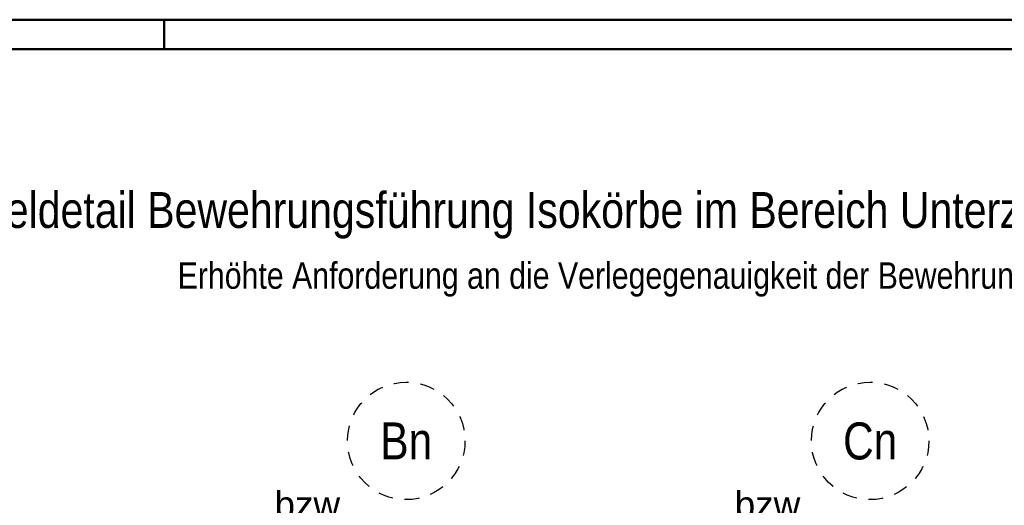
# Model space of a CAD drawing. Header units: millimetres. Extents: x -5 to 96, y -36 to 51.
# Tile 44 of 46: x 77 to 85, y 38 to 42. Entities that reach past the tile are written whole.
import ezdxf
from ezdxf.enums import TextEntityAlignment as Align

# ---------------------------------------------------------------- set-up
doc = ezdxf.new("R2010")
doc.units = ezdxf.units.MM
doc.linetypes.add('HIDDEN', pattern=[0.375, 0.25, -0.125])
doc.layers.add('Schraffuren', color=7, linetype='Continuous', lineweight=20)
doc.styles.add('Arial', font='arial.ttf')
doc.styles.add('Arial Narrow', font='ARIALN.TTF')

msp = doc.modelspace()

# ---------------------------------------------------------------- linework, layer by layer
at = {"color": 4, "linetype": 'Continuous', "lineweight": 50}
for p, q in [((87.5, 42.05), (0, 42.05)), ((87.25, 41.8), (1, 41.8))]:
    msp.add_line(p, q, dxfattribs=at)
at = {"color": 4, "linetype": 'Continuous', "lineweight": 50, "ltscale": 0.2}
msp.add_line((78, 42.05), (78, 41.8), dxfattribs=at)
at = {"layer": 'Schraffuren', "color": 3, "linetype": 'HIDDEN', "lineweight": 25, "ltscale": 0.5}
for centre in [(80.060119, 38.464201), (84.010119, 38.464201)]:
    msp.add_circle(centre, 0.5, dxfattribs=at)

# ---------------------------------------------------------------- texts
at = {"color": 20, "lineweight": 25, "style": 'Arial Narrow'}
msp.add_text('Erhöhte Anforderung an die Verlegegenauigkeit der Bewehrung!', height=0.225, dxfattribs=at).set_placement((78.113484, 39.75958))
at = {"color": 4, "lineweight": 50, "style": 'Arial'}
for p in [(78.937955, 37.810786), (82.856447, 37.810786)]:
    msp.add_text('bzw.', height=0.225, dxfattribs=at).set_placement(p)
at = {"layer": 'Schraffuren', "color": 1, "lineweight": 70, "style": 'Arial Narrow'}
msp.add_text('Regeldetail Bewehrungsführung Isokörbe im Bereich Unterzug   M. 1:10', height=0.305, dxfattribs=at).set_placement((76.009719, 40.277649))
for s, p in [('Bn', (80.060119, 38.464201)), ('Cn', (84.010119, 38.464201))]:
    msp.add_text(s, height=0.315, dxfattribs=at).set_placement(p, align=Align.MIDDLE_CENTER)

doc.saveas('drawing.dxf')
